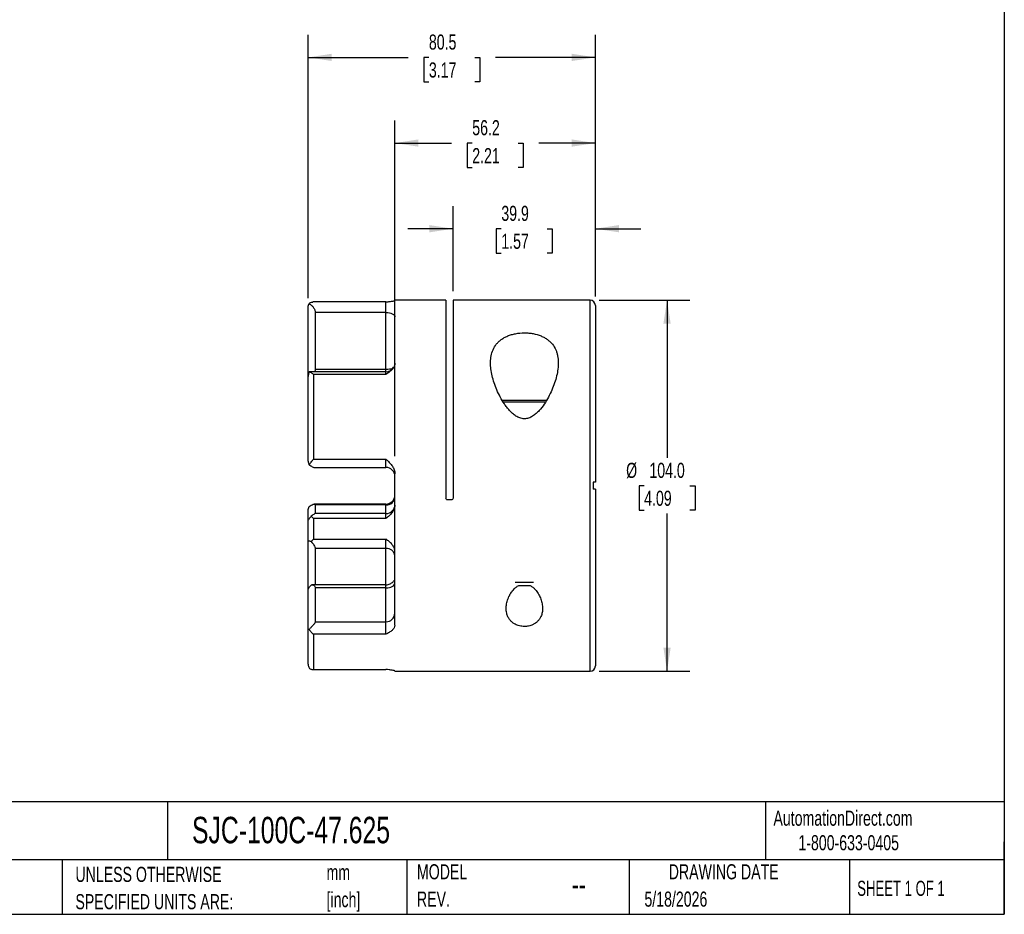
# Model space of a CAD drawing. Header units: millimetres. Extents: x 13 to 546, y 13 to 419.
# Tile 3 of 4: x 270 to 546, y 13 to 263. Entities that reach past the tile are written whole.
import ezdxf

# ---------------------------------------------------------------- set-up
doc = ezdxf.new("R2010")
doc.units = ezdxf.units.MM
doc.header["$LTSCALE"] = 2
doc.linetypes.add('SLD-Solid', pattern=[0])
doc.layers.add('DIMENSIONS', color=140, linetype='SLD-Solid', lineweight=25)
doc.layers.add('TEXT', color=140, linetype='SLD-Solid', lineweight=25)
doc.styles.add('SLDTEXTSTYLE0', font='TXT', dxfattribs={"width": 0.7})
doc.styles.add('SLDTEXTSTYLE1', font='TXT', dxfattribs={"width": 0.65})
doc.dimstyles.new('SLDDIMSTYLE1', dxfattribs={"dimtxt": 4.316016, "dimasz": 6.604, "dimexe": 0, "dimexo": 0.0625, "dimgap": 1.079004, "dimtad": 0, "dimtih": 1, "dimtoh": 1, "dimdec": 1, "dimrnd": 1e-09, "dimzin": 4, "dimdsep": 46, "dimtxsty": 'SLDTEXTSTYLE0', "dimsah": 1, "dimcen": 0.09, "dimadec": 0, "dimazin": 1, "dimtfac": 1, "dimtdec": 1, "dimtofl": 0, "dimtmove": 0, "dimatfit": 3, "dimfxl": 0, "dimfrac": 2, "dimtolj": 1, "dimtzin": 12, "dimarcsym": 0})
doc.dimstyles.new('SLDDIMSTYLE2', dxfattribs={"dimtxt": 4.316016, "dimasz": 6.604, "dimexe": 0, "dimexo": 0.0625, "dimgap": 1.079004, "dimtad": 0, "dimtih": 1, "dimtoh": 1, "dimdec": 1, "dimrnd": 1e-09, "dimzin": 12, "dimdsep": 46, "dimtxsty": 'SLDTEXTSTYLE0', "dimsah": 1, "dimcen": 0.09, "dimadec": 0, "dimazin": 3, "dimtfac": 1, "dimtdec": 1, "dimtmove": 0, "dimatfit": 0, "dimfxl": 0, "dimfrac": 2, "dimtolj": 1, "dimtzin": 12, "dimarcsym": 0})
doc.dimstyles.new('SLDDIMSTYLE3', dxfattribs={"dimtxt": 4.316016, "dimasz": 6.604, "dimexe": 0, "dimexo": 0.0625, "dimgap": 1.079004, "dimtad": 0, "dimtih": 1, "dimtoh": 1, "dimdec": 1, "dimrnd": 1e-09, "dimzin": 12, "dimdsep": 46, "dimtxsty": 'SLDTEXTSTYLE0', "dimsah": 1, "dimcen": 0.09, "dimadec": 0, "dimazin": 3, "dimtfac": 1, "dimtdec": 1, "dimtofl": 0, "dimtmove": 0, "dimatfit": 3, "dimfxl": 0, "dimfrac": 2, "dimtolj": 1, "dimtzin": 12, "dimarcsym": 0})

# ---------------------------------------------------------------- blocks, each defined once
blk = doc.blocks.new('SW_NOTE_0')
at = {"layer": 'TEXT', "color": 0, "char_height": 4.233, "attachment_point": 1, "style": 'SLDTEXTSTYLE0'}
for s, insert in [('mm', (0, 5.46)), ('[inch]', (0, -2.19))]:
    blk.add_mtext(s, dxfattribs=dict(at, insert=insert))
blk = doc.blocks.new('SW_NOTE_0_1')
at = {"layer": 'TEXT', "color": 0, "char_height": 4.2333, "attachment_point": 1, "style": 'SLDTEXTSTYLE0'}
for s, insert in [('UNLESS OTHERWISE', (0, 5.46)), ('SPECIFIED UNITS ARE:', (0, -2.19))]:
    blk.add_mtext(s, dxfattribs=dict(at, insert=insert))
blk = doc.blocks.new('SW_NOTE_0_6')
at = {"layer": 'TEXT', "color": 0, "char_height": 4.233, "attachment_point": 1, "style": 'SLDTEXTSTYLE0'}
for s, insert in [('MODEL', (0, 5.46)), ('REV.', (0, -2.19))]:
    blk.add_mtext(s, dxfattribs=dict(at, insert=insert))
blk = doc.blocks.new('_D_1')
at = {"layer": 'DIMENSIONS'}
for p, q in [((432.52, 184.78), (457.92, 184.78)), ((451.57, 184.78), (451.57, 140.61)), ((445.15, 132.78), (443.71, 132.78)), ((443.71, 132.78), (443.71, 125.92)), ((457.98, 132.78), (459.43, 132.78)), ((459.43, 132.78), (459.43, 125.92)), ((443.71, 125.92), (445.15, 125.92)), ((451.57, 80.78), (451.57, 124.96)), ((459.43, 125.92), (457.98, 125.92)), ((432.52, 80.78), (457.92, 80.78))]:
    blk.add_line(p, q, dxfattribs=at)
for points in [[(451.57, 184.78), (450.55, 178.18), (452.58, 178.18)], [(451.57, 80.78), (452.58, 87.39), (450.55, 87.39)]]:
    blk.add_solid(points, dxfattribs=at)
at = {"layer": 'DIMENSIONS', "char_height": 4.233, "attachment_point": 1, "style": 'SLDTEXTSTYLE0'}
for s, insert in [('%%c', (440.1, 139.2)), ('104.0', (446.62, 139.2)), ('4.09', (445.15, 131.38))]:
    blk.add_mtext(s, dxfattribs=dict(at, insert=insert))
blk = doc.blocks.new('_D_2')
at = {"layer": 'DIMENSIONS'}
for p, q in [((391.58, 187.32), (391.58, 211.13)), ((431.48, 185.82), (431.48, 211.13)), ((391.58, 204.78), (378.88, 204.78)), ((405.12, 204.78), (403.67, 204.78)), ((403.67, 204.78), (403.67, 197.92)), ((417.95, 204.78), (419.39, 204.78)), ((419.39, 204.78), (419.39, 197.92)), ((431.48, 204.78), (444.18, 204.78)), ((403.67, 197.92), (405.12, 197.92)), ((419.39, 197.92), (417.95, 197.92))]:
    blk.add_line(p, q, dxfattribs=at)
for points in [[(391.58, 204.78), (384.98, 205.8), (384.98, 203.77)], [(431.48, 204.78), (438.09, 203.77), (438.09, 205.8)]]:
    blk.add_solid(points, dxfattribs=at)
at = {"layer": 'DIMENSIONS', "char_height": 4.233, "attachment_point": 1, "style": 'SLDTEXTSTYLE0'}
for s, insert in [('39.9', (405.12, 211.2)), ('1.57', (405.12, 203.38))]:
    blk.add_mtext(s, dxfattribs=dict(at, insert=insert))
blk = doc.blocks.new('_D_3')
at = {"layer": 'DIMENSIONS'}
for p, q in [((375.28, 141.09), (375.28, 235.13)), ((431.48, 185.82), (431.48, 235.13)), ((375.28, 228.78), (391.12, 228.78)), ((396.97, 228.78), (395.52, 228.78)), ((395.52, 228.78), (395.52, 221.92)), ((409.8, 228.78), (411.24, 228.78)), ((411.24, 228.78), (411.24, 221.92)), ((431.48, 228.78), (415.64, 228.78)), ((395.52, 221.92), (396.97, 221.92)), ((411.24, 221.92), (409.8, 221.92))]:
    blk.add_line(p, q, dxfattribs=at)
for points in [[(375.28, 228.78), (381.89, 227.77), (381.89, 229.8)], [(431.48, 228.78), (424.88, 229.8), (424.88, 227.77)]]:
    blk.add_solid(points, dxfattribs=at)
at = {"layer": 'DIMENSIONS', "char_height": 4.233, "attachment_point": 1, "style": 'SLDTEXTSTYLE0'}
for s, insert in [('56.2', (396.97, 235.2)), ('2.21', (396.97, 227.38))]:
    blk.add_mtext(s, dxfattribs=dict(at, insert=insert))
blk = doc.blocks.new('_D_4')
at = {"layer": 'DIMENSIONS'}
for p, q in [((350.98, 185.36), (350.98, 259.13)), ((431.48, 185.82), (431.48, 259.13)), ((350.98, 252.78), (378.97, 252.78)), ((384.82, 252.78), (383.37, 252.78)), ((383.37, 252.78), (383.37, 245.92)), ((397.65, 252.78), (399.09, 252.78)), ((399.09, 252.78), (399.09, 245.92)), ((431.48, 252.78), (403.49, 252.78)), ((383.37, 245.92), (384.82, 245.92)), ((399.09, 245.92), (397.65, 245.92))]:
    blk.add_line(p, q, dxfattribs=at)
for points in [[(350.98, 252.78), (357.59, 251.77), (357.59, 253.8)], [(431.48, 252.78), (424.88, 253.8), (424.88, 251.77)]]:
    blk.add_solid(points, dxfattribs=at)
at = {"layer": 'DIMENSIONS', "char_height": 4.233, "attachment_point": 1, "style": 'SLDTEXTSTYLE0'}
for s, insert in [('80.5', (384.82, 259.2)), ('3.17', (384.82, 251.38))]:
    blk.add_mtext(s, dxfattribs=dict(at, insert=insert))

msp = doc.modelspace()

# ---------------------------------------------------------------- linework, layer by layer
for p, q in [((350.98, 164.58), (350.98, 182.82)), ((372.78, 184.27), (352.25, 184.27)), ((372.78, 181.31), (372.78, 184.27)), ((389.58, 184.78), (375.28, 184.78)), ((375.28, 167.12), (375.28, 184.78)), ((389.58, 184.78), (389.58, 129.28)), ((429.98, 184.78), (391.58, 184.78)), ((391.58, 184.78), (391.58, 129.28)), ((429.98, 80.78), (429.98, 184.78)), ((431.48, 183.28), (431.48, 133.78)), ((372.78, 181.31), (352.98, 181.31)), ((352.98, 181.31), (352.98, 165.46)), ((372.78, 165.46), (372.78, 181.31)), ((350.98, 163.34), (350.98, 164.58)), ((350.98, 139.61), (350.98, 163.34)), ((351.47, 164.73), (351.27, 164.72)), ((372.78, 164.73), (351.47, 164.73)), ((352.48, 163.93), (352.48, 140.2)), ((372.78, 163.93), (352.48, 163.93)), ((352.98, 165.46), (372.78, 165.46)), ((372.78, 164.73), (372.78, 165.46)), ((372.78, 163.93), (372.78, 164.73)), ((405.28, 156.78), (411.58, 156.78)), ((411.58, 156.18), (405.66, 156.18)), ((411.58, 156.78), (417.9, 156.78)), ((417.51, 156.18), (411.58, 156.18)), ((352.48, 140.2), (372.78, 140.2)), ((372.78, 137.91), (372.78, 140.2)), ((352.7, 137.91), (372.78, 137.91)), ((375.28, 93.73), (375.28, 136.11)), ((431.48, 131.78), (431.48, 82.28)), ((372.78, 127.65), (352.7, 127.65)), ((352.98, 127.4), (352.98, 124.98)), ((372.78, 127.4), (352.98, 127.4)), ((372.78, 127.4), (372.78, 127.65)), ((372.78, 124.98), (372.78, 127.4)), ((391.08, 128.78), (390.08, 128.78)), ((350.98, 123.08), (350.98, 125.96)), ((372.78, 124.98), (352.93, 124.98)), ((372.78, 123.56), (372.78, 124.98)), ((350.98, 117.15), (350.98, 123.08)), ((352.48, 123.56), (352.48, 117.82)), ((372.78, 123.56), (352.48, 123.56)), ((350.98, 103.45), (350.98, 117.15)), ((352.48, 117.82), (372.78, 117.82)), ((372.78, 115.22), (372.78, 117.82)), ((372.78, 115.22), (352.98, 115.22)), ((352.98, 115.22), (352.98, 105.01)), ((372.78, 105.01), (372.78, 115.22)), ((372.78, 105.01), (352.03, 105.01)), ((372.78, 104.13), (372.78, 105.01)), ((409.01, 105.75), (414.16, 105.75)), ((350.98, 92.57), (350.98, 103.43)), ((352.98, 104.13), (352.98, 94.66)), ((372.78, 104.13), (352.98, 104.13)), ((372.78, 94.66), (372.78, 104.13)), ((409.97, 104.78), (413.26, 104.78)), ((352.98, 94.66), (372.78, 94.66)), ((372.78, 91.14), (372.78, 94.66)), ((350.98, 82.74), (350.98, 92.57)), ((352.48, 91.14), (352.48, 81.31)), ((372.78, 91.14), (352.48, 91.14)), ((352.25, 81.29), (372.78, 81.29)), ((352.48, 81.31), (372.78, 81.31)), ((372.78, 81.29), (372.78, 81.31)), ((375.28, 80.78), (375.28, 80.89)), ((375.28, 80.78), (429.98, 80.78))]:
    msp.add_line(p, q)
at = {"flags": 128}
for points in [[(372.78, 181.31), (373.27, 181.29), (373.74, 181.22), (374.17, 181.11), (374.55, 180.96), (374.86, 180.78), (375.09, 180.57), (375.23, 180.35), (375.28, 180.11)], [(372.78, 104.13), (373.27, 104.16), (373.74, 104.24), (374.17, 104.37), (374.55, 104.54), (374.86, 104.76), (375.09, 105), (375.23, 105.26), (375.28, 105.53)]]:
    msp.add_lwpolyline(points, dxfattribs=at)
for centre, radius, start, end in [((372.78, 186.77), 2.5, 270, 276.9504), ((429.98, 183.28), 1.5, 0, 90), ((372.78, 167.23), 2.5, 270, 329.3476), ((372.96, 174.3), 8.85, 268.8403, 281.3385), ((372.78, 135.41), 2.5, 0, 90), ((372.78, 130.15), 2.5, 270, 0), ((372.93, 129.76), 2.36, 266.5172, 356.0313), ((372.78, 127.48), 2.5, 270, 0), ((372.98, 112.91), 2.32, 5.8479, 94.8444), ((372.78, 107.51), 2.5, 270, 297.2665), ((372.83, 97.11), 2.45, 268.8394, 358.7904), ((372.78, 78.79), 2.5, 83.1073, 90), ((429.98, 82.28), 1.5, 270, 0)]:
    msp.add_arc(centre, radius, start, end)
for points, knots in [([(350.98, 182.82), (350.98, 183.03), (351.02, 183.21), (351.12, 183.54), (351.19, 183.69), (351.27, 183.82)], [0, 0, 0, 0, 0.5, 0.5, 1, 1, 1, 1]), ([(351.27, 183.82), (351.4, 183.95), (351.68, 184.22), (352.05, 184.24), (352.25, 184.25)], [0, 0, 0, 0, 0.453997, 1, 1, 1, 1]), ([(351.27, 183.82), (351.47, 183.7), (351.66, 183.55), (352.03, 183.21), (352.22, 183.02), (352.46, 182.69), (352.54, 182.58), (352.69, 182.34), (352.75, 182.21), (352.86, 181.96), (352.91, 181.83), (352.97, 181.56), (352.98, 181.44), (352.98, 181.31)], [0, 0, 0, 0, 0.25, 0.25, 0.5, 0.5, 0.625, 0.625, 0.75, 0.75, 0.875, 0.875, 1, 1, 1, 1]), ([(373.09, 184.29), (373.27, 184.31), (373.72, 184.37), (374.32, 184.45), (374.8, 184.53), (375.18, 184.6), (375.24, 184.65), (375.28, 184.68)], [0, 0, 0, 0, 0.161482, 0.411787, 0.580469, 0.748838, 1, 1, 1, 1]), ([(411.58, 175.6), (410.74, 175.6), (409.93, 175.53), (408.94, 175.34), (408.74, 175.3), (408.35, 175.21), (408.17, 175.16), (407.61, 175), (407.26, 174.87), (406.57, 174.59), (406.25, 174.43), (405.64, 174.09), (405.35, 173.91), (404.82, 173.52), (404.57, 173.31), (404.11, 172.87), (403.9, 172.64), (403.34, 171.93), (403.03, 171.42), (402.55, 170.33), (402.38, 169.77), (402.15, 168.6), (402.1, 168), (402.08, 167.08), (402.09, 166.76), (402.12, 166.13), (402.15, 165.81), (402.35, 164.22), (402.66, 162.92), (403.33, 160.94), (403.58, 160.27), (404.16, 158.94), (404.47, 158.29), (405.17, 156.99), (405.56, 156.34), (406.19, 155.39), (406.42, 155.08), (406.89, 154.46), (407.14, 154.16), (407.68, 153.57), (407.96, 153.29), (408.56, 152.76), (408.88, 152.51), (409.39, 152.18), (409.56, 152.08), (409.93, 151.9), (410.12, 151.82), (410.71, 151.62), (411.12, 151.54), (411.96, 151.53), (412.37, 151.6), (412.97, 151.79), (413.16, 151.87), (413.53, 152.05), (413.71, 152.14), (414.23, 152.47), (414.55, 152.71), (415.16, 153.24), (415.44, 153.52), (416.24, 154.39), (416.72, 155.02), (417.58, 156.29), (417.96, 156.93), (418.67, 158.24), (418.99, 158.9), (419.57, 160.23), (419.83, 160.9), (420.5, 162.89), (420.81, 164.19), (421.05, 166.11), (421.09, 166.75), (421.07, 167.98), (421.01, 168.59), (420.84, 169.46), (420.77, 169.75), (420.6, 170.32), (420.5, 170.6), (420.14, 171.41), (419.84, 171.92), (419.27, 172.64), (419.06, 172.87), (418.6, 173.31), (418.35, 173.52), (417.82, 173.91), (417.53, 174.09), (416.92, 174.43), (416.6, 174.59), (415.58, 175.01), (414.84, 175.23), (413.85, 175.42), (413.65, 175.45), (413.24, 175.5), (413.04, 175.53), (412.42, 175.58), (412, 175.6), (411.58, 175.6)], [0, 0, 0, 0, 0.03125, 0.03125, 0.039063, 0.039063, 0.046875, 0.046875, 0.0625, 0.0625, 0.078125, 0.078125, 0.09375, 0.09375, 0.109375, 0.109375, 0.125, 0.125, 0.15625, 0.15625, 0.1875, 0.1875, 0.21875, 0.21875, 0.234375, 0.234375, 0.25, 0.25, 0.3125, 0.3125, 0.34375, 0.34375, 0.375, 0.375, 0.40625, 0.40625, 0.421875, 0.421875, 0.4375, 0.4375, 0.453125, 0.453125, 0.46875, 0.46875, 0.476563, 0.476563, 0.484375, 0.484375, 0.5, 0.5, 0.515625, 0.515625, 0.523438, 0.523438, 0.53125, 0.53125, 0.546875, 0.546875, 0.5625, 0.5625, 0.59375, 0.59375, 0.625, 0.625, 0.65625, 0.65625, 0.6875, 0.6875, 0.75, 0.75, 0.78125, 0.78125, 0.8125, 0.8125, 0.828125, 0.828125, 0.84375, 0.84375, 0.875, 0.875, 0.890625, 0.890625, 0.90625, 0.90625, 0.921875, 0.921875, 0.9375, 0.9375, 0.96875, 0.96875, 0.976563, 0.976563, 0.984375, 0.984375, 1, 1, 1, 1]), ([(375.28, 167.12), (375.28, 166.96), (375.26, 166.81), (375.19, 166.5), (375.13, 166.35), (374.92, 165.9), (374.72, 165.62), (374.37, 165.22), (374.24, 165.09), (373.97, 164.84), (373.83, 164.73), (373.39, 164.38), (373.09, 164.15), (372.78, 163.93)], [0, 0, 0, 0, 0.125, 0.125, 0.25, 0.25, 0.5, 0.5, 0.625, 0.625, 0.75, 0.75, 1, 1, 1, 1]), ([(351.27, 164.72), (351.19, 164.5), (351.12, 164.27), (351.04, 163.93), (351.02, 163.81), (350.99, 163.57), (350.98, 163.45), (350.98, 163.34)], [0, 0, 0, 0, 0.5, 0.5, 0.75, 0.75, 1, 1, 1, 1]), ([(351.09, 164.11), (351.06, 164.16), (351, 164.3), (350.99, 164.48), (350.98, 164.58)], [0, 0, 0, 0, 0.42253, 1, 1, 1, 1]), ([(351.27, 164.72), (351.35, 164.71), (351.44, 164.67), (351.63, 164.58), (351.73, 164.52), (351.94, 164.39), (352.04, 164.31), (352.26, 164.13), (352.37, 164.03), (352.48, 163.93)], [0, 0, 0, 0, 0.25, 0.25, 0.5, 0.5, 0.75, 0.75, 1, 1, 1, 1]), ([(352.98, 165.46), (352.98, 165.33), (352.97, 165.08), (352.87, 164.85), (352.82, 164.73)], [0, 0, 0, 0, 0.509761, 1, 1, 1, 1]), ([(350.98, 139.61), (350.98, 139.49), (351.02, 139.34), (351.12, 139.01), (351.19, 138.84), (351.27, 138.65)], [0, 0, 0, 0, 0.5, 0.5, 1, 1, 1, 1]), ([(351.27, 138.65), (351.35, 138.77), (351.44, 138.9), (351.62, 139.15), (351.73, 139.28), (351.93, 139.54), (352.04, 139.68), (352.26, 139.94), (352.37, 140.07), (352.48, 140.2)], [0, 0, 0, 0, 0.25, 0.25, 0.5, 0.5, 0.75, 0.75, 1, 1, 1, 1]), ([(351.27, 138.65), (351.41, 138.55), (351.71, 138.33), (352.16, 138.07), (352.52, 137.91), (352.67, 137.93), (352.7, 137.93)], [0, 0, 0, 0, 0.269542, 0.546947, 0.894413, 1, 1, 1, 1]), ([(373.1, 139.91), (373.38, 139.66), (373.65, 139.4), (374.16, 138.85), (374.4, 138.56), (374.81, 137.92), (374.98, 137.59), (375.16, 137.05), (375.2, 136.86), (375.27, 136.49), (375.28, 136.3), (375.28, 136.11)], [0, 0, 0, 0, 0.25, 0.25, 0.5, 0.5, 0.75, 0.75, 0.875, 0.875, 1, 1, 1, 1]), ([(431.48, 133.78), (431.48, 133.78), (431.47, 133.78), (431.42, 133.78), (431.38, 133.78), (431.22, 133.78), (431.07, 133.78), (430.88, 133.78)], [0, 0, 0, 0, 0.25, 0.25, 0.5, 0.5, 1, 1, 1, 1]), ([(431.48, 131.78), (431.48, 131.78), (431.47, 131.78), (431.42, 131.78), (431.38, 131.78), (431.22, 131.78), (431.07, 131.78), (430.88, 131.78)], [0, 0, 0, 0, 0.25, 0.25, 0.5, 0.5, 1, 1, 1, 1]), ([(351.27, 126.91), (351.47, 127.06), (351.66, 127.2), (352.03, 127.42), (352.22, 127.52), (352.55, 127.64), (352.7, 127.66), (352.91, 127.62), (352.98, 127.54), (352.98, 127.4)], [0, 0, 0, 0, 0.25, 0.25, 0.5, 0.5, 0.75, 0.75, 1, 1, 1, 1]), ([(375.28, 127.36), (375.28, 126.97), (375.2, 126.58), (374.91, 125.85), (374.71, 125.51), (374.23, 124.88), (373.96, 124.6), (373.39, 124.06), (373.08, 123.81), (372.78, 123.56)], [0, 0, 0, 0, 0.25, 0.25, 0.5, 0.5, 0.75, 0.75, 1, 1, 1, 1]), ([(390.08, 128.78), (389.95, 128.78), (389.82, 128.84), (389.64, 129.02), (389.58, 129.15), (389.58, 129.28)], [0, 0, 0, 0, 0.5, 0.5, 1, 1, 1, 1]), ([(391.58, 129.28), (391.58, 129.15), (391.53, 129.02), (391.34, 128.84), (391.22, 128.78), (391.08, 128.78)], [0, 0, 0, 0, 0.5, 0.5, 1, 1, 1, 1]), ([(350.98, 125.96), (350.98, 126.08), (351.02, 126.23), (351.12, 126.55), (351.19, 126.73), (351.27, 126.91)], [0, 0, 0, 0, 0.5, 0.5, 1, 1, 1, 1]), ([(351.84, 124.22), (351.73, 124.1), (351.63, 123.99), (351.43, 123.76), (351.34, 123.64), (351.18, 123.43), (351.11, 123.34), (351.01, 123.18), (350.98, 123.11), (350.98, 123.08)], [0, 0, 0, 0, 0.25, 0.25, 0.5, 0.5, 0.75, 0.75, 1, 1, 1, 1]), ([(352.93, 124.97), (352.92, 124.97), (352.9, 124.99), (352.69, 124.87), (352.33, 124.63), (352, 124.35), (351.84, 124.22)], [0, 0, 0, 0, 0.0635655, 0.30691, 0.6622961, 1, 1, 1, 1]), ([(351.84, 124.22), (351.94, 124.12), (352.05, 124.01), (352.26, 123.79), (352.37, 123.68), (352.48, 123.56)], [0, 0, 0, 0, 0.5, 0.5, 1, 1, 1, 1]), ([(350.98, 117.15), (350.98, 117.2), (350.99, 117.23), (351.01, 117.3), (351.03, 117.32), (351.11, 117.37), (351.18, 117.38), (351.34, 117.36), (351.43, 117.33), (351.63, 117.24), (351.73, 117.18), (351.84, 117.11)], [0, 0, 0, 0, 0.125, 0.125, 0.25, 0.25, 0.5, 0.5, 0.75, 0.75, 1, 1, 1, 1]), ([(351.84, 117.11), (351.94, 117.24), (352.05, 117.36), (352.26, 117.6), (352.37, 117.71), (352.48, 117.82)], [0, 0, 0, 0, 0.5, 0.5, 1, 1, 1, 1]), ([(351.84, 117.11), (351.98, 116.96), (352.12, 116.8), (352.38, 116.47), (352.5, 116.3), (352.72, 115.97), (352.81, 115.8), (352.94, 115.48), (352.98, 115.34), (352.98, 115.22)], [0, 0, 0, 0, 0.25, 0.25, 0.5, 0.5, 0.75, 0.75, 1, 1, 1, 1]), ([(375.28, 114.49), (375.28, 114.82), (375.2, 115.14), (374.91, 115.77), (374.71, 116.07), (374.24, 116.62), (373.96, 116.87), (373.39, 117.36), (373.09, 117.59), (372.78, 117.82)], [0, 0, 0, 0, 0.25, 0.25, 0.5, 0.5, 0.75, 0.75, 1, 1, 1, 1]), ([(350.98, 103.43), (350.98, 103.5), (350.99, 103.57), (351.01, 103.72), (351.03, 103.79), (351.11, 104.01), (351.18, 104.16), (351.34, 104.43), (351.43, 104.56), (351.63, 104.8), (351.73, 104.9), (351.84, 105)], [0, 0, 0, 0, 0.125, 0.125, 0.25, 0.25, 0.5, 0.5, 0.75, 0.75, 1, 1, 1, 1]), ([(351.84, 105), (351.98, 105.02), (352.12, 105.02), (352.38, 104.98), (352.5, 104.94), (352.72, 104.81), (352.81, 104.71), (352.94, 104.46), (352.98, 104.31), (352.98, 104.13)], [0, 0, 0, 0, 0.25, 0.25, 0.5, 0.5, 0.75, 0.75, 1, 1, 1, 1]), ([(373.92, 105.3), (374.07, 105.38), (374.39, 105.54), (374.78, 105.84), (375.07, 106.17), (375.25, 106.5), (375.27, 106.72), (375.28, 106.83)], [0, 0, 0, 0, 0.198775, 0.421553, 0.643894, 0.822051, 1, 1, 1, 1]), ([(413.13, 104.84), (413.29, 104.76), (413.71, 104.53), (414.3, 104.04), (415.01, 103.27), (415.68, 102.26), (416.24, 101.01), (416.59, 99.72), (416.72, 98.45), (416.62, 97.24), (416.31, 96.22), (415.83, 95.38), (415.3, 94.76), (414.69, 94.26), (414.06, 93.89), (413.4, 93.63), (412.6, 93.41), (411.73, 93.33), (410.88, 93.38), (410.2, 93.5), (409.56, 93.7), (408.92, 93.99), (408.3, 94.39), (407.68, 94.95), (407.16, 95.65), (406.72, 96.59), (406.47, 97.72), (406.47, 99.02), (406.72, 100.36), (407.17, 101.6), (407.76, 102.69), (408.36, 103.51), (408.99, 104.14), (409.5, 104.57), (409.9, 104.74), (410.05, 104.81)], [0, 0, 0, 0, 0.014813, 0.039865, 0.064972, 0.107666, 0.15043, 0.195792, 0.241145, 0.283206, 0.325213, 0.355152, 0.385053, 0.408172, 0.431265, 0.450391, 0.469503, 0.499986, 0.518605, 0.53723, 0.555769, 0.57432, 0.598688, 0.623086, 0.655881, 0.688724, 0.734109, 0.779549, 0.826192, 0.872829, 0.908105, 0.943332, 0.964678, 0.985992, 1, 1, 1, 1]), ([(352.98, 94.66), (352.98, 94.62), (352.97, 94.57), (352.91, 94.44), (352.86, 94.37), (352.75, 94.2), (352.69, 94.11), (352.54, 93.93), (352.47, 93.83), (352.3, 93.64), (352.21, 93.54), (352.03, 93.34), (351.94, 93.24), (351.66, 92.94), (351.47, 92.73), (351.27, 92.54)], [0, 0, 0, 0, 0.125, 0.125, 0.25, 0.25, 0.375, 0.375, 0.5, 0.5, 0.625, 0.625, 0.75, 0.75, 1, 1, 1, 1]), ([(351.27, 92.54), (351.19, 92.5), (351.12, 92.48), (351.04, 92.49), (351.02, 92.49), (350.99, 92.52), (350.98, 92.54), (350.98, 92.57)], [0, 0, 0, 0, 0.5, 0.5, 0.75, 0.75, 1, 1, 1, 1]), ([(351.27, 92.54), (351.35, 92.38), (351.44, 92.24), (351.63, 91.97), (351.73, 91.84), (351.94, 91.61), (352.04, 91.51), (352.26, 91.31), (352.37, 91.22), (352.48, 91.14)], [0, 0, 0, 0, 0.25, 0.25, 0.5, 0.5, 0.75, 0.75, 1, 1, 1, 1]), ([(375.28, 93.73), (375.28, 93.46), (375.2, 93.19), (374.99, 92.82), (374.91, 92.69), (374.71, 92.46), (374.6, 92.35), (374.25, 92.04), (373.97, 91.84), (373.54, 91.57), (373.39, 91.48), (373.09, 91.31), (372.94, 91.23), (372.78, 91.14)], [0, 0, 0, 0, 0.25, 0.25, 0.375, 0.375, 0.5, 0.5, 0.75, 0.75, 0.875, 0.875, 1, 1, 1, 1]), ([(350.98, 82.74), (350.98, 82.54), (351.02, 82.35), (351.12, 82.02), (351.19, 81.87), (351.27, 81.74)], [0, 0, 0, 0, 0.5, 0.5, 1, 1, 1, 1]), ([(351.27, 81.74), (351.35, 81.64), (351.44, 81.56), (351.63, 81.44), (351.73, 81.39), (351.94, 81.32), (352.04, 81.3), (352.26, 81.29), (352.37, 81.29), (352.48, 81.31)], [0, 0, 0, 0, 0.25, 0.25, 0.5, 0.5, 0.75, 0.75, 1, 1, 1, 1]), ([(375.28, 80.89), (375.28, 80.9), (375.26, 80.92), (375.19, 80.95), (375.13, 80.96), (374.92, 81.01), (374.72, 81.05), (374.37, 81.11), (374.24, 81.12), (373.97, 81.16), (373.83, 81.18), (373.39, 81.24), (373.09, 81.27), (372.78, 81.31)], [0, 0, 0, 0, 0.125, 0.125, 0.25, 0.25, 0.5, 0.5, 0.625, 0.625, 0.75, 0.75, 1, 1, 1, 1])]:
    msp.add_open_spline(points, degree=3, knots=knots)
for points in [[(372.78, 140.2), (372.89, 140.1), (372.99, 140.01), (373.1, 139.91)], [(430.88, 133.78), (430.89, 133.45), (430.89, 133.12), (430.89, 132.78)], [(430.89, 132.78), (430.89, 132.45), (430.89, 132.12), (430.88, 131.78)]]:
    msp.add_open_spline(points, degree=3)
at = {"layer": 'TEXT'}
for p, q in [((546.1, 419.1), (546.1, 12.7)), ((546.1, 44.25), (12.7, 44.25)), ((311.52, 44.25), (311.52, 27.94)), ((479.15, 44.25), (479.15, 27.94)), ((546.1, 12.7), (546.1, 33.02)), ((546.1, 27.94), (12.7, 27.94)), ((282, 27.94), (282, 12.7)), ((378.6, 27.94), (378.6, 12.7)), ((440.93, 27.94), (440.93, 12.7)), ((502.7, 27.94), (502.7, 12.7)), ((12.7, 12.7), (546.1, 12.7))]:
    msp.add_line(p, q, dxfattribs=at)

# ---------------------------------------------------------------- block references
for name, p in [('SW_NOTE_0_1', (285.74, 20.54)), ('SW_NOTE_0', (356.13, 21.12)), ('SW_NOTE_0_6', (381.47, 21.27))]:
    msp.add_blockref(name, p, dxfattribs=at)

# ---------------------------------------------------------------- texts
for s, insert, char_height, attachment_point, style in [('AutomationDirect.com', (481.39, 41.75), 4.2333, 1, 'SLDTEXTSTYLE0'), ('SJC-100C-47.625', (318.42, 40.01), 7.4083, 1, 'SLDTEXTSTYLE0'), ('1-800-633-0405', (488.38, 34.87), 4.2333, 1, 'SLDTEXTSTYLE0'), ('DRAWING DATE', (467.45, 26.73), 4.2333, 2, 'SLDTEXTSTYLE0'), ('SHEET 1 OF 1', (504.88, 22.1), 4.2333, 1, 'SLDTEXTSTYLE1'), ('--', (424.86, 24.22), 6.35, 1, 'SLDTEXTSTYLE0'), ('5/18/2026', (445.23, 19.07), 4.233, 1, 'SLDTEXTSTYLE0')]:
    msp.add_mtext(s, dxfattribs=dict(at, insert=insert, char_height=char_height, attachment_point=attachment_point, style=style))

# ---------------------------------------------------------------- dimensions: what is measured, and where the dimension line sits
at = {"layer": 'DIMENSIONS'}
for base, p2, picture, middle in [((350.98, 252.78), (350.98, 182.82), '_D_4', (391.23, 252.78)), ((375.28, 228.78), (375.28, 138.55), '_D_3', (403.38, 228.78))]:
    dim = msp.add_linear_dim(base=base, p1=(431.48, 183.28), p2=p2, angle=0, dimstyle='SLDDIMSTYLE3', dxfattribs=at)
    dim.commit()
    dim.dimension.update_dxf_attribs({"geometry": picture, "text_midpoint": middle, "dimtype": 160})
dim = msp.add_linear_dim(base=(431.48, 204.78), p1=(391.58, 184.78), p2=(431.48, 183.28), dimstyle='SLDDIMSTYLE2', dxfattribs=at)
dim.commit()
dim.dimension.update_dxf_attribs({"geometry": '_D_2', "text_midpoint": (411.53, 204.78), "dimtype": 160})
dim = msp.add_linear_dim(base=(451.57, 80.78), p1=(429.98, 184.78), p2=(429.98, 80.78), angle=90, text='%%c<>', dimstyle='SLDDIMSTYLE1', dxfattribs=at)
dim.commit()
dim.dimension.update_dxf_attribs({"geometry": '_D_1', "text_midpoint": (451.57, 132.78), "dimtype": 160})

doc.saveas('drawing.dxf')
